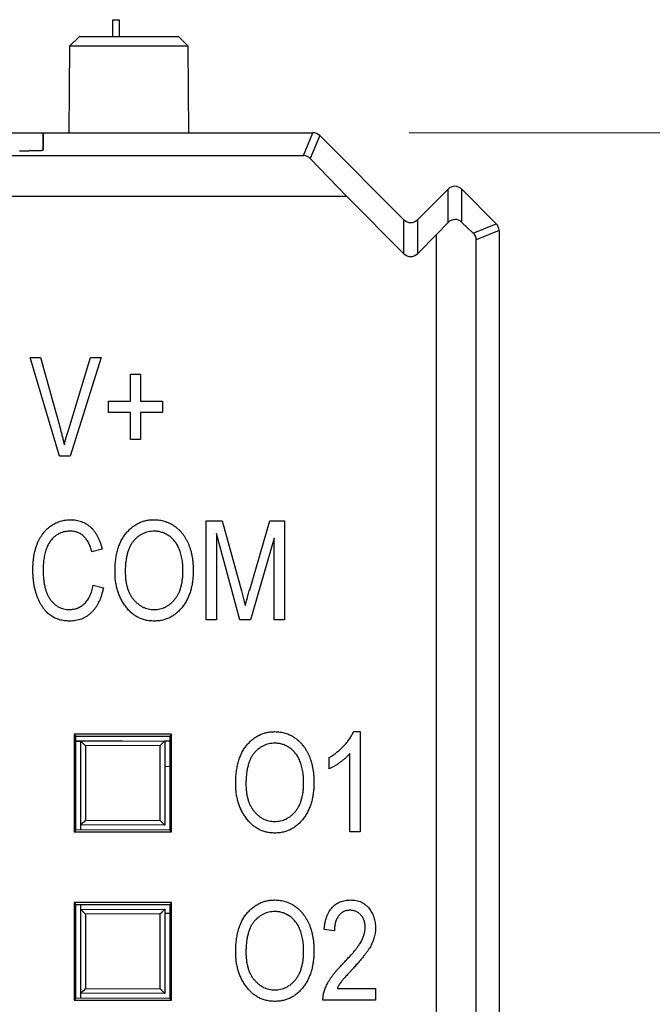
# Model space of a CAD drawing. Header units: millimetres. Extents: x 0 to 840, y 0 to 594.
# Tile 53 of 77: x 384 to 397, y 343 to 364. Entities that reach past the tile are written whole.
import ezdxf

# ---------------------------------------------------------------- set-up
doc = ezdxf.new("R2010")
doc.units = ezdxf.units.MM
doc.header["$LTSCALE"] = 2
doc.linetypes.add('SLD-Sólida', pattern=[0])
doc.styles.add('SLDTEXTSTYLE2', font='ARIALN.TTF', dxfattribs={"width": 0.87})
doc.dimstyles.new('SLDDIMSTYLE0', dxfattribs={"dimtxt": 5.4, "dimasz": 5.4, "dimexe": 0, "dimexo": 0.0625, "dimgap": 1.35, "dimtad": 0, "dimdec": 1, "dimrnd": 1e-09, "dimzin": 12, "dimdsep": 46, "dimtxsty": 'SLDTEXTSTYLE2', "dimsah": 1, "dimcen": 0.09, "dimadec": 0, "dimazin": 3, "dimtfac": 1, "dimtdec": 3, "dimtofl": 0, "dimtmove": 0, "dimatfit": 3, "dimfxl": 1, "dimfrac": 2, "dimtolj": 1, "dimtzin": 12, "dimarcsym": 0})
doc.dimstyles.new('SLDDIMSTYLE1', dxfattribs={"dimtxt": 5.4, "dimasz": 5.4, "dimexe": 0, "dimexo": 0.0625, "dimgap": 1.35, "dimtad": 0, "dimdec": 1, "dimrnd": 1e-09, "dimzin": 12, "dimdsep": 46, "dimtxsty": 'SLDTEXTSTYLE2', "dimsah": 1, "dimcen": 0.09, "dimadec": 0, "dimazin": 3, "dimtfac": 1, "dimtdec": 3, "dimtmove": 0, "dimatfit": 0, "dimfxl": 1, "dimfrac": 2, "dimtolj": 1, "dimtzin": 12, "dimarcsym": 0})

# ---------------------------------------------------------------- blocks, each defined once
blk = doc.blocks.new('_D_2')
at = {"color": 7, "linetype": 'SLD-Sólida', "lineweight": 18}
for p, q in [((416.321, 361.253), (416.321, 372.053)), ((391.603, 361.253), (417.821, 361.253)), ((412.121, 354.982), (412.121, 356.504)), ((412.121, 356.504), (420.521, 356.504)), ((420.521, 356.504), (420.521, 354.982)), ((412.121, 339.757), (412.121, 338.236)), ((420.521, 338.236), (420.521, 339.757)), ((412.121, 338.236), (420.521, 338.236)), ((403.475, 321.644), (417.821, 321.644)), ((416.321, 321.644), (416.321, 310.844))]:
    blk.add_line(p, q, dxfattribs=at)
for points in [[(416.321, 361.253), (417.021, 366.653), (415.621, 366.653)], [(416.321, 321.644), (415.621, 316.244), (417.021, 316.244)]]:
    blk.add_solid(points, dxfattribs=at)
at = {"color": 7, "linetype": 'SLD-Sólida', "lineweight": 18, "char_height": 5.4, "attachment_point": 1, "rotation": 90, "style": 'SLDTEXTSTYLE2'}
for s, insert in [('1,559', (413.56, 339.757)), ('39,6', (413.56, 324.872))]:
    blk.add_mtext(s, dxfattribs=dict(at, insert=insert))
blk = doc.blocks.new('_D_3')
at = {"color": 7, "linetype": 'SLD-Sólida', "lineweight": 18}
for p, q in [((391.603, 361.253), (433.342, 361.253)), ((431.842, 361.253), (431.842, 341.165)), ((427.642, 337.108), (427.642, 338.63)), ((427.642, 338.63), (436.042, 338.63)), ((436.042, 338.63), (436.042, 337.108)), ((427.642, 321.883), (427.642, 320.362)), ((436.042, 320.362), (436.042, 321.883)), ((427.642, 320.362), (436.042, 320.362)), ((431.842, 285.896), (431.842, 305.984)), ((403.475, 285.896), (433.342, 285.896))]:
    blk.add_line(p, q, dxfattribs=at)
for points in [[(431.842, 361.253), (431.142, 355.853), (432.542, 355.853)], [(431.842, 285.896), (432.542, 291.296), (431.142, 291.296)]]:
    blk.add_solid(points, dxfattribs=at)
at = {"color": 7, "linetype": 'SLD-Sólida', "lineweight": 18, "char_height": 5.4, "attachment_point": 1, "rotation": 90, "style": 'SLDTEXTSTYLE2'}
for s, insert in [('2,967', (429.081, 321.883)), ('75,4', (429.081, 306.998))]:
    blk.add_mtext(s, dxfattribs=dict(at, insert=insert))

msp = doc.modelspace()

# ---------------------------------------------------------------- linework, layer by layer
at = {"color": 7, "linetype": 'SLD-Sólida', "lineweight": 25}
for p, q in [((385.443, 363.253), (385.443, 363.603)), ((385.443, 363.603), (385.572, 363.603)), ((385.572, 363.603), (385.572, 363.253)), ((384.744, 363.253), (384.54, 363.053)), ((384.744, 363.253), (386.805, 363.253)), ((387.009, 363.053), (386.805, 363.253)), ((384.54, 363.053), (384.524, 361.253)), ((387.009, 363.053), (384.54, 363.053)), ((387.024, 361.253), (387.009, 363.053)), ((379.003, 361.253), (383.994, 361.253)), ((383.994, 361.253), (383.994, 360.895)), ((383.994, 360.893), (383.994, 361.253)), ((383.994, 361.253), (389.603, 361.253)), ((389.406, 360.778), (389.603, 361.253)), ((389.744, 361.195), (389.547, 360.718)), ((389.603, 361.253), (389.603, 361.253)), ((389.744, 361.195), (389.744, 361.194)), ((389.744, 361.194), (391.494, 359.444)), ((381.394, 360.778), (389.406, 360.778)), ((389.547, 360.718), (390.305, 359.927)), ((390.305, 359.927), (381.394, 359.927)), ((391.495, 358.737), (390.305, 359.927)), ((391.777, 359.444), (392.414, 360.081)), ((392.414, 360.081), (392.414, 360.081)), ((392.414, 359.384), (392.414, 360.081)), ((392.696, 360.081), (392.696, 359.396)), ((392.696, 360.081), (392.697, 360.081)), ((392.697, 360.081), (393.416, 359.362)), ((391.494, 359.444), (391.495, 359.444)), ((391.495, 358.737), (391.495, 359.444)), ((391.777, 359.444), (391.777, 358.737)), ((391.777, 359.444), (391.777, 359.444)), ((392.414, 359.384), (392.174, 359.134)), ((392.939, 359.164), (392.696, 359.396)), ((392.939, 359.164), (393.416, 359.362)), ((393.416, 359.362), (393.416, 359.362)), ((392.174, 359.134), (391.777, 358.737)), ((392.174, 248.372), (392.174, 359.134)), ((393.474, 359.22), (392.999, 359.023)), ((393.474, 359.22), (393.474, 359.22)), ((393.474, 359.22), (393.474, 248.286)), ((392.999, 248.483), (392.999, 359.023)), ((384.333, 354.527), (383.718, 356.581)), ((383.718, 356.581), (383.938, 356.581)), ((383.938, 356.581), (384.349, 355.091)), ((384.522, 355.091), (384.979, 356.581)), ((385.2, 356.581), (384.553, 354.527)), ((384.979, 356.581), (385.2, 356.581)), ((385.806, 355.674), (385.806, 356.235)), ((385.806, 356.235), (386.019, 356.235)), ((386.019, 356.235), (386.019, 355.674)), ((385.352, 355.674), (385.806, 355.674)), ((385.352, 355.434), (385.352, 355.674)), ((386.019, 355.674), (386.473, 355.674)), ((386.473, 355.674), (386.473, 355.434)), ((385.806, 355.434), (385.352, 355.434)), ((385.806, 354.874), (385.806, 355.434)), ((386.473, 355.434), (386.019, 355.434)), ((386.019, 355.434), (386.019, 354.874)), ((386.019, 354.874), (385.806, 354.874)), ((384.553, 354.527), (384.333, 354.527)), ((387.38, 351.127), (387.38, 353.181)), ((387.38, 353.181), (387.714, 353.181)), ((387.714, 353.181), (388.114, 351.727)), ((388.287, 351.752), (388.706, 353.181)), ((388.706, 353.181), (389.008, 353.181)), ((389.008, 353.181), (389.008, 351.127)), ((388.083, 351.127), (387.594, 352.92)), ((387.594, 352.92), (387.594, 351.127)), ((388.794, 352.823), (388.301, 351.127)), ((388.794, 351.127), (388.794, 352.823)), ((385.219, 352.594), (385.005, 352.541)), ((385.032, 351.847), (385.245, 351.794)), ((388.114, 351.727), (388.194, 351.422)), ((387.594, 351.127), (387.38, 351.127)), ((388.301, 351.127), (388.083, 351.127)), ((389.008, 351.127), (388.794, 351.127)), ((384.636, 348.746), (384.636, 346.72)), ((386.663, 348.746), (384.636, 348.746)), ((384.636, 348.746), (384.672, 348.71)), ((384.672, 346.756), (384.672, 348.71)), ((384.672, 348.71), (386.626, 348.709)), ((386.663, 348.746), (386.626, 348.709)), ((386.626, 348.709), (386.626, 346.757)), ((386.663, 346.72), (386.663, 348.746)), ((390.446, 348.801), (390.585, 348.801)), ((390.585, 348.801), (390.585, 346.72)), ((384.672, 348.608), (385.649, 348.608)), ((384.672, 348.605), (384.774, 348.605)), ((384.774, 348.605), (386.524, 348.611)), ((384.774, 346.861), (384.774, 348.605)), ((386.424, 348.511), (384.874, 348.505)), ((384.874, 348.505), (384.874, 346.961)), ((386.424, 346.955), (386.424, 348.511)), ((386.524, 348.611), (386.524, 346.855)), ((386.524, 348.608), (386.626, 348.608)), ((389.944, 348.027), (389.944, 348.267)), ((390.371, 346.72), (390.371, 348.347)), ((386.524, 348.08), (386.626, 348.079)), ((386.524, 346.855), (384.774, 346.861)), ((384.774, 346.756), (384.774, 346.861)), ((384.874, 346.961), (386.424, 346.955)), ((384.636, 346.72), (384.672, 346.756)), ((384.636, 346.72), (386.663, 346.72)), ((386.626, 346.757), (384.672, 346.756)), ((386.663, 346.72), (386.626, 346.757)), ((390.585, 346.72), (390.371, 346.72)), ((384.636, 345.246), (384.636, 343.22)), ((386.663, 345.246), (384.636, 345.246)), ((384.636, 345.246), (384.672, 345.21)), ((384.672, 345.21), (386.626, 345.209)), ((384.672, 343.256), (384.672, 345.21)), ((384.774, 345.105), (384.774, 345.21)), ((386.663, 345.246), (386.626, 345.209)), ((386.626, 345.209), (386.626, 343.257)), ((386.663, 343.22), (386.663, 345.246)), ((384.774, 345.105), (386.524, 345.111)), ((384.774, 343.361), (384.774, 345.105)), ((386.424, 345.011), (384.874, 345.005)), ((384.874, 345.005), (384.874, 343.461)), ((386.424, 343.455), (386.424, 345.011)), ((386.524, 345.111), (386.524, 343.355)), ((390.051, 344.661), (389.837, 344.687)), ((386.524, 343.355), (384.774, 343.361)), ((384.774, 343.256), (384.774, 343.361)), ((384.874, 343.461), (386.424, 343.455)), ((390.104, 343.46), (390.905, 343.46)), ((390.905, 343.46), (390.905, 343.22)), ((384.636, 343.22), (384.672, 343.256)), ((384.636, 343.22), (386.663, 343.22)), ((386.626, 343.257), (384.672, 343.256)), ((386.663, 343.22), (386.626, 343.257)), ((390.905, 343.22), (389.811, 343.22))]:
    msp.add_line(p, q, dxfattribs=at)
at = {"color": 8, "linetype": 'SLD-Sólida', "lineweight": 25}
msp.add_line((386.626, 345.022), (386.524, 345.02), dxfattribs=at)
at = {"color": 7, "linetype": 'SLD-Sólida', "lineweight": 25}
for centre, start, end in [((389.603, 361.053), 45.0116, 89.9884), ((392.555, 359.939), 45.028, 134.972), ((391.636, 359.586), 225.028, 314.972), ((393.274, 359.22), 0.0116, 44.9884)]:
    msp.add_arc(centre, 0.2, start, end, dxfattribs=at)
for centre, major_axis, ratio, start_param, end_param in [((383.494, 360.895), (0.5, 0), 0.03125, 4.729842, 6.283185), ((383.494, 360.893), (0.5, 0), 0.03125, 4.729842, 6.283185), ((389.404, 360.572), (0.042, 0.202), 0.967753, 5.694642, 6.479636), ((392.555, 359.249), (0.141, 0.148), 0.958082, 6.282983, 7.852804), ((392.793, 359.021), (0.202, 0.042), 0.966747, 6.086937, 6.871931), ((391.636, 358.879), (0, -0.2), 0.999025, 5.498275, 7.068096), ((384.874, 348.505), (0.1, -0.0997), 0.001745, 3.141593, 4.710638), ((386.424, 348.511), (0.1, 0.1), 0.001745, 0, 1.572536), ((384.874, 346.961), (0.1, 0.0997), 0.001745, 1.572548, 3.141593), ((386.424, 346.955), (-0.1, 0.1), 0.001745, 1.569057, 3.141593), ((384.874, 345.005), (0.1, -0.0997), 0.001745, 3.141593, 4.710638), ((386.424, 345.011), (0.1, 0.1), 0.001745, 0, 1.572536), ((384.874, 343.461), (0.1, 0.0997), 0.001745, 1.572548, 3.141593), ((386.424, 343.455), (-0.1, 0.1), 0.001745, 1.569057, 3.141593)]:
    msp.add_ellipse(centre, major_axis=major_axis, ratio=ratio, start_param=start_param, end_param=end_param, dxfattribs=at)
for points, knots in [([(384.349, 355.091), (384.357, 355.062), (384.372, 355.007), (384.393, 354.924), (384.413, 354.845), (384.425, 354.792), (384.432, 354.767)], [0, 0, 0, 0, 0.264695, 0.519678, 0.765279, 1, 1, 1, 1]), ([(384.432, 354.767), (384.445, 354.82), (384.473, 354.929), (384.505, 355.036), (384.522, 355.091)], [0, 0, 0, 0, 0.489911, 1, 1, 1, 1]), ([(383.778, 352.168), (383.778, 352.195), (383.779, 352.249), (383.784, 352.329), (383.791, 352.405), (383.803, 352.478), (383.818, 352.548), (383.836, 352.614), (383.857, 352.677), (383.882, 352.737), (383.909, 352.793), (383.938, 352.847), (383.97, 352.896), (384.004, 352.942), (384.041, 352.984), (384.08, 353.023), (384.121, 353.058), (384.165, 353.09), (384.21, 353.118), (384.256, 353.142), (384.305, 353.162), (384.354, 353.179), (384.404, 353.192), (384.456, 353.201), (384.509, 353.207), (384.545, 353.208), (384.563, 353.208)], [0, 0, 0, 0, 0.056462, 0.11074, 0.162911, 0.213439, 0.262086, 0.309046, 0.354486, 0.398854, 0.441572, 0.483055, 0.523465, 0.562183, 0.600591, 0.637887, 0.674903, 0.711628, 0.748106, 0.783812, 0.819451, 0.854974, 0.890586, 0.926491, 0.962919, 1, 1, 1, 1]), ([(384.563, 353.208), (384.583, 353.208), (384.622, 353.207), (384.679, 353.2), (384.734, 353.187), (384.787, 353.17), (384.838, 353.148), (384.887, 353.121), (384.934, 353.09), (384.978, 353.053), (385.02, 353.012), (385.057, 352.965), (385.093, 352.915), (385.125, 352.859), (385.154, 352.8), (385.178, 352.735), (385.201, 352.667), (385.213, 352.619), (385.219, 352.594)], [0, 0, 0, 0, 0.060572, 0.118984, 0.176674, 0.233144, 0.289664, 0.346127, 0.403811, 0.462525, 0.522496, 0.583338, 0.646358, 0.711272, 0.778557, 0.848994, 0.922579, 1, 1, 1, 1]), ([(385.486, 352.127), (385.486, 352.169), (385.488, 352.251), (385.498, 352.371), (385.517, 352.482), (385.542, 352.587), (385.575, 352.684), (385.615, 352.773), (385.663, 352.855), (385.717, 352.929), (385.777, 352.994), (385.841, 353.052), (385.909, 353.1), (385.98, 353.139), (386.055, 353.171), (386.134, 353.192), (386.216, 353.206), (386.272, 353.207), (386.301, 353.208)], [0, 0, 0, 0, 0.083185, 0.161992, 0.23625, 0.306601, 0.373855, 0.437969, 0.499954, 0.560382, 0.618843, 0.675201, 0.729719, 0.783027, 0.835926, 0.889454, 0.943952, 1, 1, 1, 1]), ([(386.301, 353.208), (386.319, 353.208), (386.356, 353.207), (386.411, 353.201), (386.464, 353.192), (386.516, 353.177), (386.567, 353.16), (386.617, 353.138), (386.665, 353.113), (386.712, 353.084), (386.757, 353.051), (386.8, 353.014), (386.841, 352.974), (386.878, 352.93), (386.914, 352.883), (386.947, 352.832), (386.978, 352.778), (387.006, 352.72), (387.032, 352.659), (387.053, 352.595), (387.072, 352.528), (387.087, 352.458), (387.099, 352.386), (387.107, 352.31), (387.112, 352.232), (387.113, 352.179), (387.113, 352.152)], [0, 0, 0, 0, 0.037489, 0.074043, 0.110401, 0.146275, 0.182347, 0.218654, 0.255048, 0.29221, 0.329619, 0.367494, 0.405648, 0.444493, 0.484025, 0.524424, 0.566244, 0.609506, 0.653743, 0.699185, 0.745652, 0.793413, 0.842454, 0.893364, 0.945752, 1, 1, 1, 1]), ([(384.555, 352.968), (384.527, 352.967), (384.474, 352.965), (384.398, 352.949), (384.327, 352.922), (384.272, 352.891), (384.232, 352.861), (384.203, 352.835), (384.176, 352.807), (384.151, 352.775), (384.127, 352.741), (384.104, 352.703), (384.084, 352.663), (384.064, 352.62), (384.047, 352.573), (384.032, 352.524), (384.019, 352.472), (384.009, 352.417), (384.001, 352.359), (383.995, 352.298), (383.992, 352.234), (383.992, 352.19), (383.991, 352.168)], [0, 0, 0, 0, 0.073866, 0.144138, 0.211954, 0.279508, 0.313525, 0.348586, 0.38414, 0.420679, 0.458735, 0.498081, 0.539328, 0.581964, 0.626688, 0.673317, 0.721993, 0.772771, 0.825796, 0.881231, 0.939516, 1, 1, 1, 1]), ([(385.005, 352.541), (385, 352.558), (384.991, 352.592), (384.974, 352.641), (384.956, 352.686), (384.936, 352.728), (384.914, 352.766), (384.89, 352.801), (384.865, 352.833), (384.837, 352.861), (384.808, 352.887), (384.777, 352.909), (384.744, 352.927), (384.71, 352.942), (384.673, 352.954), (384.635, 352.962), (384.596, 352.967), (384.568, 352.968), (384.555, 352.968)], [0, 0, 0, 0, 0.079677, 0.155394, 0.227356, 0.295804, 0.361322, 0.423963, 0.484099, 0.542574, 0.598999, 0.654809, 0.710609, 0.765871, 0.822268, 0.87916, 0.93886, 1, 1, 1, 1]), ([(386.302, 352.968), (386.281, 352.967), (386.239, 352.966), (386.177, 352.956), (386.118, 352.941), (386.062, 352.917), (386.009, 352.889), (385.959, 352.852), (385.911, 352.811), (385.868, 352.762), (385.827, 352.707), (385.793, 352.644), (385.764, 352.575), (385.74, 352.498), (385.721, 352.414), (385.708, 352.324), (385.7, 352.226), (385.699, 352.159), (385.699, 352.124)], [0, 0, 0, 0, 0.0549584, 0.1083375, 0.1600377, 0.2113309, 0.2628416, 0.3149602, 0.3687376, 0.4245001, 0.4826696, 0.5434551, 0.6076611, 0.6759713, 0.7490317, 0.8272051, 0.9105201, 1, 1, 1, 1]), ([(386.811, 352.623), (386.799, 352.648), (386.775, 352.698), (386.726, 352.765), (386.67, 352.825), (386.605, 352.875), (386.535, 352.917), (386.46, 352.946), (386.382, 352.965), (386.329, 352.967), (386.302, 352.968)], [0, 0, 0, 0, 0.129102, 0.254604, 0.379848, 0.506381, 0.632576, 0.754673, 0.87651, 1, 1, 1, 1]), ([(386.9, 352.158), (386.9, 352.18), (386.899, 352.222), (386.895, 352.284), (386.888, 352.345), (386.878, 352.404), (386.865, 352.461), (386.85, 352.517), (386.832, 352.571), (386.818, 352.605), (386.811, 352.623)], [0, 0, 0, 0, 0.1348369, 0.2655646, 0.3942362, 0.5194425, 0.6422138, 0.7628314, 0.8821459, 1, 1, 1, 1]), ([(384.544, 351.1), (384.525, 351.1), (384.488, 351.101), (384.434, 351.107), (384.381, 351.115), (384.331, 351.128), (384.282, 351.144), (384.236, 351.163), (384.192, 351.186), (384.15, 351.213), (384.109, 351.244), (384.071, 351.278), (384.035, 351.318), (384, 351.361), (383.968, 351.409), (383.937, 351.461), (383.908, 351.517), (383.881, 351.578), (383.856, 351.641), (383.836, 351.708), (383.818, 351.778), (383.803, 351.851), (383.792, 351.926), (383.784, 352.004), (383.779, 352.085), (383.778, 352.14), (383.778, 352.168)], [0, 0, 0, 0, 0.03838, 0.0752339, 0.1112668, 0.1464324, 0.1805972, 0.2145998, 0.248036, 0.2817648, 0.3157849, 0.3507372, 0.3868671, 0.4242259, 0.4631903, 0.5039239, 0.5466911, 0.5915149, 0.6377716, 0.6853268, 0.7339714, 0.7838174, 0.8354396, 0.8884609, 0.9432898, 1, 1, 1, 1]), ([(383.991, 352.168), (383.992, 352.135), (383.993, 352.07), (383.999, 351.976), (384.011, 351.888), (384.027, 351.807), (384.048, 351.733), (384.073, 351.664), (384.104, 351.603), (384.139, 351.547), (384.178, 351.499), (384.22, 351.456), (384.265, 351.421), (384.314, 351.391), (384.365, 351.368), (384.42, 351.352), (384.478, 351.342), (384.517, 351.341), (384.537, 351.34)], [0, 0, 0, 0, 0.089817, 0.174206, 0.253466, 0.327497, 0.39677, 0.461882, 0.523285, 0.58182, 0.637443, 0.690881, 0.742298, 0.792666, 0.842922, 0.893699, 0.94567, 1, 1, 1, 1]), ([(385.694, 351.422), (385.677, 351.447), (385.644, 351.497), (385.602, 351.576), (385.566, 351.658), (385.536, 351.745), (385.513, 351.835), (385.497, 351.929), (385.487, 352.027), (385.486, 352.093), (385.486, 352.127)], [0, 0, 0, 0, 0.119865, 0.239021, 0.359549, 0.481025, 0.605473, 0.732971, 0.864251, 1, 1, 1, 1]), ([(385.699, 352.124), (385.7, 352.094), (385.701, 352.035), (385.709, 351.949), (385.722, 351.869), (385.741, 351.794), (385.766, 351.724), (385.796, 351.659), (385.831, 351.599), (385.873, 351.546), (385.917, 351.497), (385.964, 351.455), (386.014, 351.42), (386.066, 351.391), (386.121, 351.368), (386.178, 351.352), (386.237, 351.342), (386.277, 351.341), (386.298, 351.34)], [0, 0, 0, 0, 0.082023, 0.159802, 0.233402, 0.303224, 0.370137, 0.434703, 0.497226, 0.55843, 0.61805, 0.675057, 0.730086, 0.783881, 0.837062, 0.89041, 0.944383, 1, 1, 1, 1]), ([(386.298, 351.34), (386.319, 351.341), (386.36, 351.342), (386.421, 351.352), (386.478, 351.368), (386.534, 351.391), (386.586, 351.421), (386.636, 351.457), (386.684, 351.499), (386.728, 351.548), (386.769, 351.603), (386.804, 351.664), (386.834, 351.732), (386.858, 351.805), (386.877, 351.885), (386.89, 351.971), (386.899, 352.063), (386.899, 352.126), (386.9, 352.158)], [0, 0, 0, 0, 0.054921, 0.108599, 0.161031, 0.212837, 0.265715, 0.319184, 0.374597, 0.432566, 0.492457, 0.554225, 0.61856, 0.686314, 0.757788, 0.833648, 0.914417, 1, 1, 1, 1]), ([(387.113, 352.152), (387.113, 352.115), (387.111, 352.043), (387.102, 351.937), (387.085, 351.837), (387.062, 351.742), (387.033, 351.652), (386.997, 351.567), (386.955, 351.487), (386.921, 351.438), (386.904, 351.414)], [0, 0, 0, 0, 0.141697, 0.277473, 0.407513, 0.532866, 0.653712, 0.77105, 0.886305, 1, 1, 1, 1]), ([(384.537, 351.34), (384.552, 351.341), (384.582, 351.342), (384.626, 351.348), (384.668, 351.357), (384.709, 351.371), (384.748, 351.389), (384.785, 351.411), (384.821, 351.436), (384.855, 351.466), (384.887, 351.499), (384.916, 351.537), (384.942, 351.579), (384.966, 351.625), (384.987, 351.675), (385.005, 351.728), (385.02, 351.786), (385.028, 351.827), (385.032, 351.847)], [0, 0, 0, 0, 0.058015, 0.114325, 0.169909, 0.224889, 0.279869, 0.33518, 0.391321, 0.449524, 0.508735, 0.569917, 0.633626, 0.699383, 0.768646, 0.841783, 0.918968, 1, 1, 1, 1]), ([(385.245, 351.794), (385.239, 351.766), (385.227, 351.71), (385.203, 351.631), (385.176, 351.558), (385.146, 351.489), (385.113, 351.427), (385.075, 351.369), (385.034, 351.318), (384.99, 351.272), (384.943, 351.232), (384.894, 351.196), (384.841, 351.166), (384.787, 351.142), (384.73, 351.123), (384.67, 351.11), (384.608, 351.101), (384.566, 351.101), (384.544, 351.1)], [0, 0, 0, 0, 0.080576, 0.15709, 0.229563, 0.298552, 0.364219, 0.427001, 0.48775, 0.546491, 0.604016, 0.659966, 0.715496, 0.770836, 0.82617, 0.882397, 0.940468, 1, 1, 1, 1]), ([(388.194, 351.422), (388.197, 351.432), (388.202, 351.454), (388.211, 351.487), (388.222, 351.523), (388.233, 351.563), (388.245, 351.605), (388.258, 351.651), (388.272, 351.7), (388.282, 351.734), (388.287, 351.752)], [0, 0, 0, 0, 0.0907122, 0.1906113, 0.302054, 0.4208635, 0.5512155, 0.6907714, 0.840366, 1, 1, 1, 1]), ([(386.299, 351.1), (386.269, 351.101), (386.209, 351.103), (386.121, 351.118), (386.037, 351.144), (385.958, 351.179), (385.885, 351.225), (385.815, 351.281), (385.751, 351.347), (385.713, 351.397), (385.694, 351.422)], [0, 0, 0, 0, 0.128464, 0.252118, 0.373476, 0.493004, 0.613709, 0.737277, 0.865504, 1, 1, 1, 1]), ([(386.904, 351.414), (386.884, 351.389), (386.846, 351.341), (386.781, 351.276), (386.712, 351.222), (386.638, 351.177), (386.56, 351.143), (386.477, 351.118), (386.39, 351.103), (386.33, 351.101), (386.299, 351.1)], [0, 0, 0, 0, 0.13377, 0.261469, 0.385499, 0.506358, 0.625933, 0.746904, 0.87098, 1, 1, 1, 1]), ([(387.996, 347.72), (387.997, 347.762), (387.998, 347.844), (388.009, 347.963), (388.027, 348.075), (388.053, 348.18), (388.085, 348.276), (388.125, 348.366), (388.173, 348.448), (388.228, 348.521), (388.288, 348.587), (388.352, 348.645), (388.42, 348.693), (388.491, 348.732), (388.566, 348.764), (388.645, 348.785), (388.727, 348.799), (388.783, 348.8), (388.811, 348.801)], [0, 0, 0, 0, 0.083185, 0.161992, 0.23625, 0.306601, 0.373855, 0.437969, 0.499954, 0.560382, 0.618843, 0.675201, 0.729719, 0.783027, 0.835926, 0.889454, 0.943952, 1, 1, 1, 1]), ([(388.811, 348.801), (388.83, 348.801), (388.867, 348.8), (388.921, 348.794), (388.975, 348.784), (389.027, 348.77), (389.078, 348.753), (389.127, 348.731), (389.175, 348.705), (389.222, 348.676), (389.268, 348.643), (389.31, 348.607), (389.351, 348.567), (389.389, 348.523), (389.425, 348.475), (389.458, 348.425), (389.489, 348.37), (389.517, 348.313), (389.542, 348.252), (389.564, 348.187), (389.583, 348.121), (389.597, 348.051), (389.61, 347.978), (389.618, 347.903), (389.623, 347.825), (389.624, 347.772), (389.624, 347.745)], [0, 0, 0, 0, 0.037489, 0.074043, 0.110401, 0.146275, 0.182347, 0.218654, 0.255048, 0.29221, 0.329619, 0.367494, 0.405648, 0.444493, 0.484025, 0.524424, 0.566244, 0.609506, 0.653743, 0.699185, 0.745652, 0.793413, 0.842454, 0.893364, 0.945752, 1, 1, 1, 1]), ([(389.944, 348.267), (389.973, 348.285), (390.03, 348.319), (390.111, 348.379), (390.186, 348.444), (390.256, 348.514), (390.318, 348.585), (390.371, 348.658), (390.414, 348.728), (390.436, 348.777), (390.446, 348.801)], [0, 0, 0, 0, 0.135283, 0.269408, 0.403164, 0.536948, 0.665543, 0.785344, 0.896318, 1, 1, 1, 1]), ([(388.813, 348.561), (388.792, 348.56), (388.749, 348.559), (388.687, 348.549), (388.628, 348.533), (388.573, 348.51), (388.519, 348.481), (388.47, 348.445), (388.422, 348.404), (388.378, 348.355), (388.338, 348.3), (388.303, 348.237), (388.274, 348.167), (388.251, 348.091), (388.232, 348.007), (388.219, 347.916), (388.211, 347.819), (388.21, 347.751), (388.21, 347.717)], [0, 0, 0, 0, 0.054958, 0.108338, 0.160038, 0.211331, 0.262842, 0.31496, 0.368738, 0.4245, 0.48267, 0.543455, 0.607661, 0.675971, 0.749032, 0.827205, 0.91052, 1, 1, 1, 1]), ([(389.321, 348.216), (389.309, 348.241), (389.286, 348.291), (389.237, 348.358), (389.181, 348.418), (389.116, 348.468), (389.046, 348.509), (388.971, 348.539), (388.893, 348.558), (388.84, 348.56), (388.813, 348.561)], [0, 0, 0, 0, 0.129102, 0.254604, 0.379848, 0.506381, 0.632576, 0.754673, 0.87651, 1, 1, 1, 1]), ([(389.41, 347.751), (389.41, 347.773), (389.41, 347.815), (389.405, 347.877), (389.399, 347.938), (389.388, 347.997), (389.376, 348.054), (389.361, 348.11), (389.343, 348.163), (389.328, 348.198), (389.321, 348.216)], [0, 0, 0, 0, 0.134837, 0.265565, 0.394236, 0.519443, 0.642214, 0.762831, 0.882146, 1, 1, 1, 1]), ([(390.371, 348.347), (390.358, 348.332), (390.331, 348.301), (390.284, 348.256), (390.231, 348.211), (390.173, 348.166), (390.114, 348.124), (390.055, 348.086), (389.999, 348.053), (389.962, 348.036), (389.944, 348.027)], [0, 0, 0, 0, 0.111575, 0.231238, 0.361137, 0.499939, 0.639067, 0.769318, 0.889271, 1, 1, 1, 1]), ([(388.204, 347.015), (388.188, 347.04), (388.154, 347.089), (388.112, 347.169), (388.076, 347.251), (388.047, 347.338), (388.024, 347.428), (388.008, 347.522), (387.998, 347.62), (387.997, 347.686), (387.996, 347.72)], [0, 0, 0, 0, 0.119865, 0.239021, 0.359549, 0.481025, 0.605473, 0.732971, 0.864251, 1, 1, 1, 1]), ([(388.21, 347.717), (388.21, 347.686), (388.211, 347.628), (388.219, 347.542), (388.233, 347.462), (388.252, 347.387), (388.277, 347.317), (388.307, 347.252), (388.342, 347.192), (388.383, 347.138), (388.428, 347.09), (388.475, 347.048), (388.525, 347.013), (388.577, 346.983), (388.631, 346.961), (388.688, 346.945), (388.748, 346.935), (388.788, 346.934), (388.808, 346.933)], [0, 0, 0, 0, 0.082023, 0.159802, 0.233402, 0.303224, 0.370137, 0.434703, 0.497226, 0.55843, 0.61805, 0.675057, 0.730086, 0.783881, 0.837062, 0.89041, 0.944383, 1, 1, 1, 1]), ([(388.808, 346.933), (388.829, 346.934), (388.871, 346.935), (388.931, 346.945), (388.989, 346.961), (389.044, 346.984), (389.097, 347.014), (389.147, 347.049), (389.194, 347.092), (389.239, 347.141), (389.279, 347.196), (389.315, 347.257), (389.344, 347.325), (389.368, 347.398), (389.388, 347.478), (389.401, 347.564), (389.409, 347.655), (389.41, 347.719), (389.41, 347.751)], [0, 0, 0, 0, 0.054921, 0.108599, 0.161031, 0.212837, 0.265715, 0.319184, 0.374597, 0.432566, 0.492457, 0.554225, 0.61856, 0.686314, 0.757788, 0.833648, 0.914417, 1, 1, 1, 1]), ([(389.624, 347.745), (389.623, 347.708), (389.622, 347.636), (389.612, 347.53), (389.596, 347.43), (389.573, 347.335), (389.544, 347.245), (389.508, 347.16), (389.466, 347.08), (389.431, 347.031), (389.415, 347.007)], [0, 0, 0, 0, 0.1416967, 0.277473, 0.407513, 0.5328656, 0.6537117, 0.77105, 0.8863054, 1, 1, 1, 1]), ([(388.81, 346.693), (388.779, 346.694), (388.719, 346.696), (388.631, 346.711), (388.548, 346.737), (388.469, 346.772), (388.395, 346.818), (388.326, 346.874), (388.261, 346.94), (388.224, 346.99), (388.204, 347.015)], [0, 0, 0, 0, 0.1284641, 0.2521184, 0.3734764, 0.4930039, 0.6137088, 0.7372765, 0.8655036, 1, 1, 1, 1]), ([(389.415, 347.007), (389.395, 346.982), (389.357, 346.933), (389.292, 346.869), (389.223, 346.815), (389.149, 346.77), (389.07, 346.735), (388.988, 346.711), (388.9, 346.696), (388.841, 346.694), (388.81, 346.693)], [0, 0, 0, 0, 0.13377, 0.261469, 0.385499, 0.506358, 0.625933, 0.746904, 0.87098, 1, 1, 1, 1]), ([(387.996, 344.22), (387.997, 344.262), (387.998, 344.344), (388.009, 344.463), (388.027, 344.575), (388.053, 344.68), (388.085, 344.776), (388.125, 344.866), (388.173, 344.948), (388.228, 345.021), (388.288, 345.087), (388.352, 345.145), (388.42, 345.193), (388.491, 345.232), (388.566, 345.264), (388.645, 345.285), (388.727, 345.299), (388.783, 345.3), (388.811, 345.301)], [0, 0, 0, 0, 0.083185, 0.161992, 0.23625, 0.306601, 0.373855, 0.437969, 0.499954, 0.560382, 0.618843, 0.675201, 0.729719, 0.783027, 0.835926, 0.889454, 0.943952, 1, 1, 1, 1]), ([(388.811, 345.301), (388.83, 345.301), (388.867, 345.3), (388.921, 345.294), (388.975, 345.284), (389.027, 345.27), (389.078, 345.253), (389.127, 345.231), (389.175, 345.205), (389.222, 345.176), (389.268, 345.143), (389.31, 345.107), (389.351, 345.067), (389.389, 345.023), (389.425, 344.975), (389.458, 344.925), (389.489, 344.87), (389.517, 344.813), (389.542, 344.752), (389.564, 344.687), (389.583, 344.621), (389.597, 344.551), (389.61, 344.478), (389.618, 344.403), (389.623, 344.325), (389.624, 344.272), (389.624, 344.245)], [0, 0, 0, 0, 0.037489, 0.074043, 0.110401, 0.146275, 0.182347, 0.218654, 0.255048, 0.29221, 0.329619, 0.367494, 0.405648, 0.444493, 0.484025, 0.524424, 0.566244, 0.609506, 0.653743, 0.699185, 0.745652, 0.793413, 0.842454, 0.893364, 0.945752, 1, 1, 1, 1]), ([(389.837, 344.687), (389.84, 344.712), (389.844, 344.76), (389.855, 344.83), (389.871, 344.894), (389.889, 344.954), (389.912, 345.009), (389.938, 345.06), (389.969, 345.106), (390.003, 345.147), (390.041, 345.184), (390.081, 345.215), (390.125, 345.242), (390.171, 345.264), (390.22, 345.28), (390.273, 345.292), (390.328, 345.3), (390.365, 345.3), (390.384, 345.301)], [0, 0, 0, 0, 0.081001, 0.157146, 0.229294, 0.297168, 0.361911, 0.423675, 0.483447, 0.541301, 0.597661, 0.653174, 0.708077, 0.763574, 0.819556, 0.877653, 0.937461, 1, 1, 1, 1]), ([(390.384, 345.301), (390.405, 345.3), (390.445, 345.299), (390.504, 345.291), (390.559, 345.278), (390.61, 345.258), (390.657, 345.233), (390.7, 345.203), (390.739, 345.167), (390.774, 345.126), (390.804, 345.081), (390.831, 345.035), (390.854, 344.987), (390.872, 344.937), (390.887, 344.886), (390.897, 344.834), (390.904, 344.78), (390.904, 344.744), (390.905, 344.725)], [0, 0, 0, 0, 0.071332, 0.138896, 0.203499, 0.265574, 0.326111, 0.385817, 0.446392, 0.50848, 0.570694, 0.631967, 0.692927, 0.753152, 0.813387, 0.874726, 0.936831, 1, 1, 1, 1]), ([(388.813, 345.061), (388.792, 345.06), (388.749, 345.059), (388.687, 345.049), (388.628, 345.033), (388.573, 345.01), (388.519, 344.981), (388.47, 344.945), (388.422, 344.904), (388.378, 344.855), (388.338, 344.8), (388.303, 344.737), (388.274, 344.667), (388.251, 344.591), (388.232, 344.507), (388.219, 344.416), (388.211, 344.319), (388.21, 344.251), (388.21, 344.217)], [0, 0, 0, 0, 0.054958, 0.108338, 0.160038, 0.211331, 0.262842, 0.31496, 0.368738, 0.4245, 0.48267, 0.543455, 0.607661, 0.675971, 0.749032, 0.827205, 0.91052, 1, 1, 1, 1]), ([(389.321, 344.716), (389.309, 344.741), (389.286, 344.791), (389.237, 344.858), (389.181, 344.918), (389.116, 344.968), (389.046, 345.009), (388.971, 345.039), (388.893, 345.058), (388.84, 345.06), (388.813, 345.061)], [0, 0, 0, 0, 0.129102, 0.254604, 0.379848, 0.506381, 0.632576, 0.754673, 0.87651, 1, 1, 1, 1]), ([(390.376, 345.088), (390.365, 345.087), (390.342, 345.087), (390.309, 345.081), (390.277, 345.073), (390.247, 345.061), (390.218, 345.045), (390.191, 345.026), (390.165, 345.003), (390.142, 344.977), (390.12, 344.949), (390.102, 344.916), (390.086, 344.881), (390.073, 344.842), (390.063, 344.801), (390.056, 344.757), (390.051, 344.71), (390.051, 344.677), (390.051, 344.661)], [0, 0, 0, 0, 0.05805, 0.113316, 0.167564, 0.221145, 0.274583, 0.329551, 0.384812, 0.442948, 0.503142, 0.56436, 0.628001, 0.695016, 0.764663, 0.838769, 0.91714, 1, 1, 1, 1]), ([(390.691, 344.729), (390.691, 344.742), (390.691, 344.768), (390.686, 344.804), (390.679, 344.84), (390.669, 344.873), (390.656, 344.905), (390.64, 344.934), (390.622, 344.962), (390.601, 344.988), (390.578, 345.011), (390.553, 345.032), (390.527, 345.049), (390.499, 345.063), (390.47, 345.074), (390.44, 345.082), (390.409, 345.086), (390.387, 345.087), (390.376, 345.088)], [0, 0, 0, 0, 0.072764, 0.142117, 0.209137, 0.274452, 0.33762, 0.400595, 0.463278, 0.526058, 0.587989, 0.647965, 0.706745, 0.763751, 0.821413, 0.879645, 0.938923, 1, 1, 1, 1]), ([(390.232, 343.982), (390.255, 344.006), (390.298, 344.051), (390.36, 344.118), (390.416, 344.18), (390.465, 344.239), (390.509, 344.293), (390.546, 344.343), (390.578, 344.389), (390.611, 344.444), (390.643, 344.509), (390.67, 344.585), (390.688, 344.658), (390.69, 344.706), (390.691, 344.729)], [0, 0, 0, 0, 0.1093676, 0.2105788, 0.3039805, 0.3890045, 0.4666042, 0.535982, 0.5981901, 0.6523445, 0.7495386, 0.8388449, 0.9217527, 1, 1, 1, 1]), ([(389.41, 344.251), (389.41, 344.273), (389.41, 344.315), (389.405, 344.377), (389.399, 344.438), (389.388, 344.497), (389.376, 344.554), (389.361, 344.61), (389.343, 344.663), (389.328, 344.698), (389.321, 344.716)], [0, 0, 0, 0, 0.134837, 0.265565, 0.394236, 0.519443, 0.642214, 0.762831, 0.882146, 1, 1, 1, 1]), ([(390.905, 344.725), (390.904, 344.709), (390.904, 344.676), (390.899, 344.627), (390.891, 344.578), (390.88, 344.53), (390.866, 344.483), (390.848, 344.436), (390.828, 344.39), (390.804, 344.343), (390.776, 344.295), (390.742, 344.243), (390.702, 344.188), (390.657, 344.13), (390.606, 344.067), (390.55, 344.001), (390.488, 343.931), (390.444, 343.883), (390.421, 343.859)], [0, 0, 0, 0, 0.04878, 0.096924, 0.14508, 0.193382, 0.242119, 0.291123, 0.340831, 0.3914, 0.445573, 0.505908, 0.572535, 0.645298, 0.724252, 0.809704, 0.9017, 1, 1, 1, 1]), ([(388.204, 343.515), (388.188, 343.54), (388.154, 343.589), (388.112, 343.669), (388.076, 343.751), (388.047, 343.838), (388.024, 343.928), (388.008, 344.022), (387.998, 344.12), (387.997, 344.186), (387.996, 344.22)], [0, 0, 0, 0, 0.119865, 0.239021, 0.359549, 0.481025, 0.605473, 0.732971, 0.864251, 1, 1, 1, 1]), ([(388.21, 344.217), (388.21, 344.186), (388.211, 344.128), (388.219, 344.042), (388.233, 343.962), (388.252, 343.887), (388.277, 343.817), (388.307, 343.752), (388.342, 343.692), (388.383, 343.638), (388.428, 343.59), (388.475, 343.548), (388.525, 343.513), (388.577, 343.483), (388.631, 343.461), (388.688, 343.445), (388.748, 343.435), (388.788, 343.434), (388.808, 343.433)], [0, 0, 0, 0, 0.082023, 0.159802, 0.233402, 0.303224, 0.370137, 0.434703, 0.497226, 0.55843, 0.61805, 0.675057, 0.730086, 0.783881, 0.837062, 0.89041, 0.944383, 1, 1, 1, 1]), ([(388.808, 343.433), (388.829, 343.434), (388.871, 343.435), (388.931, 343.445), (388.989, 343.461), (389.044, 343.484), (389.097, 343.514), (389.147, 343.549), (389.194, 343.592), (389.239, 343.641), (389.279, 343.696), (389.315, 343.757), (389.344, 343.825), (389.368, 343.898), (389.388, 343.978), (389.401, 344.064), (389.409, 344.155), (389.41, 344.219), (389.41, 344.251)], [0, 0, 0, 0, 0.054921, 0.108599, 0.161031, 0.212837, 0.265715, 0.319184, 0.374597, 0.432566, 0.492457, 0.554225, 0.61856, 0.686314, 0.757788, 0.833648, 0.914417, 1, 1, 1, 1]), ([(389.624, 344.245), (389.623, 344.208), (389.622, 344.136), (389.612, 344.03), (389.596, 343.93), (389.573, 343.835), (389.544, 343.745), (389.508, 343.66), (389.466, 343.58), (389.431, 343.531), (389.415, 343.507)], [0, 0, 0, 0, 0.1416967, 0.277473, 0.407513, 0.5328656, 0.6537117, 0.77105, 0.8863054, 1, 1, 1, 1]), ([(389.811, 343.22), (389.811, 343.232), (389.811, 343.258), (389.814, 343.296), (389.821, 343.336), (389.83, 343.377), (389.843, 343.419), (389.858, 343.462), (389.876, 343.506), (389.898, 343.551), (389.923, 343.599), (389.953, 343.647), (389.988, 343.698), (390.028, 343.751), (390.072, 343.806), (390.121, 343.863), (390.174, 343.922), (390.212, 343.962), (390.232, 343.982)], [0, 0, 0, 0, 0.042012, 0.085118, 0.130086, 0.176968, 0.226148, 0.277233, 0.330805, 0.386554, 0.445862, 0.509987, 0.578863, 0.652893, 0.731915, 0.816009, 0.905245, 1, 1, 1, 1]), ([(390.421, 343.859), (390.407, 343.844), (390.38, 343.814), (390.341, 343.772), (390.306, 343.734), (390.275, 343.7), (390.247, 343.669), (390.225, 343.642), (390.205, 343.619), (390.177, 343.583), (390.141, 343.532), (390.116, 343.483), (390.104, 343.46)], [0, 0, 0, 0, 0.122743, 0.234571, 0.335442, 0.426558, 0.506172, 0.575525, 0.633926, 0.681503, 0.846198, 1, 1, 1, 1]), ([(388.81, 343.193), (388.779, 343.194), (388.719, 343.196), (388.631, 343.211), (388.548, 343.237), (388.469, 343.272), (388.395, 343.318), (388.326, 343.374), (388.261, 343.44), (388.224, 343.49), (388.204, 343.515)], [0, 0, 0, 0, 0.1284641, 0.2521184, 0.3734764, 0.4930039, 0.6137088, 0.7372765, 0.8655036, 1, 1, 1, 1]), ([(389.415, 343.507), (389.395, 343.482), (389.357, 343.433), (389.292, 343.369), (389.223, 343.315), (389.149, 343.27), (389.07, 343.235), (388.988, 343.211), (388.9, 343.196), (388.841, 343.194), (388.81, 343.193)], [0, 0, 0, 0, 0.13377, 0.261469, 0.385499, 0.506358, 0.625933, 0.746904, 0.87098, 1, 1, 1, 1])]:
    msp.add_open_spline(points, degree=3, knots=knots, dxfattribs=at)

# ---------------------------------------------------------------- dimensions: what is measured, and where the dimension line sits
at = {"color": 7, "linetype": 'SLD-Sólida', "lineweight": 18}
for base, p2, dimstyle, picture, middle in [((416.321, 321.644), (401.475, 321.644), 'SLDDIMSTYLE1', '_D_2', (416.321, 341.449)), ((431.842, 285.896), (401.475, 285.896), 'SLDDIMSTYLE0', '_D_3', (431.842, 323.574))]:
    dim = msp.add_linear_dim(base=base, p1=(389.603, 361.253), p2=p2, angle=90, dimstyle=dimstyle, dxfattribs=at)
    dim.commit()
    dim.dimension.update_dxf_attribs({"geometry": picture, "text_midpoint": middle, "dimtype": 160})

doc.saveas('drawing.dxf')
